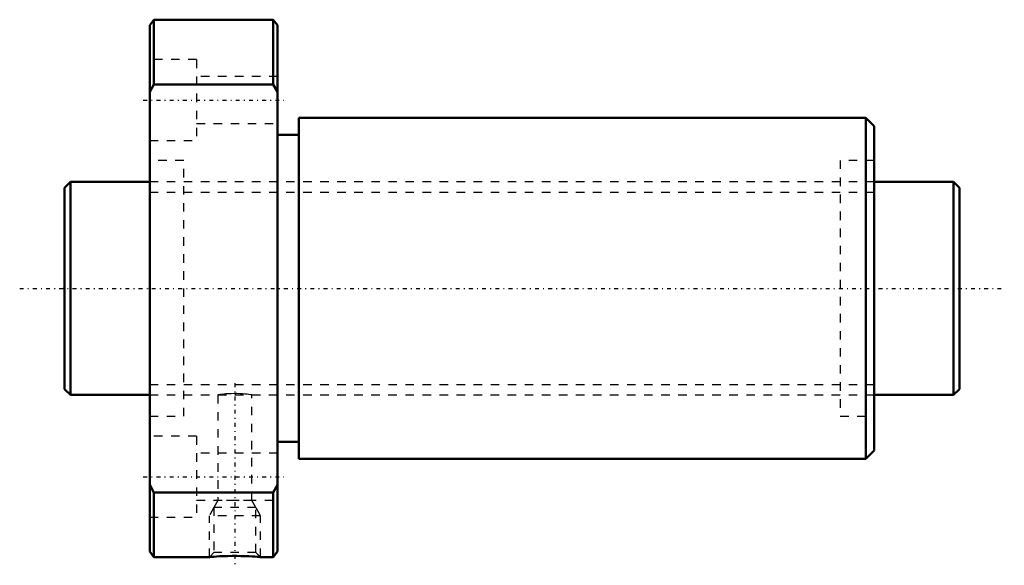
# Model space of a CAD drawing. Header units: millimetres. Extents: x -5 to 110, y -32 to 32.
import ezdxf

# ---------------------------------------------------------------- set-up
doc = ezdxf.new("R2010")
doc.units = ezdxf.units.MM
doc.linetypes.add('Center', pattern=[1.5, 0.45, -0.5, 0.05, -0.5])
doc.linetypes.add('Dashed', pattern=[2, 1, -1])
for name, color, linetype, lineweight in [('2d ConnectionPoints', 7, 'Continuous', 50), ('AM_0', 7, 'Continuous', 50), ('AM_5', 3, 'Continuous', 25), ('AM_7', 7, 'Center', 25), ('AM_9', 6, 'Dashed', 25)]:
    doc.layers.add(name, color=color, linetype=linetype, lineweight=lineweight)

# ---------------------------------------------------------------- blocks, each defined once
blk = doc.blocks.new('1_DIK_2510_4RR_Nut_0_in_DIK2510_4RRG0_105LC0_000_0')
at = {"layer": 'AM_0'}
for p, q in [((10.5, 31.5), (10, 30.85)), ((24.5, 31.5), (10.5, 31.5)), ((10.5, 31.5), (10.5, 23.92)), ((24.5, 23.92), (24.5, 31.5)), ((25, 30.85), (24.5, 31.5)), ((10, -30.85), (10, 30.85)), ((25, -30.85), (25, 30.85)), ((10.5, 23.92), (10, 23.05)), ((24.5, 23.92), (10.5, 23.92)), ((25, 23.05), (24.5, 23.92)), ((94, 20), (27.5, 20)), ((27.5, 20), (27.5, -20)), ((95, 19), (94, 20)), ((94, 20), (94, -20)), ((95, 19), (95, -19)), ((27.5, 18), (25, 18)), ((25, -18), (27.5, -18)), ((94, -20), (95, -19)), ((27.5, -20), (94, -20)), ((10, -23.05), (10.5, -23.92)), ((24.5, -23.92), (25, -23.05)), ((24.5, -23.92), (10.5, -23.92)), ((10.5, -23.92), (10.5, -31.5)), ((24.5, -31.5), (24.5, -23.92)), ((10, -30.85), (10.5, -31.5)), ((24.5, -31.5), (25, -30.85)), ((10.5, -31.5), (17.01, -31.5)), ((22.99, -31.5), (24.5, -31.5))]:
    blk.add_line(p, q, dxfattribs=at)
blk.add_lwpolyline([(23, -31.5), (23, -31.5), (22.95, -31.5), (22.82, -31.48), (22.62, -31.47), (22.35, -31.45), (22.02, -31.43), (21.63, -31.41), (21.19, -31.39), (20.71, -31.38), (20.21, -31.37), (19.68, -31.37), (19.18, -31.38), (18.68, -31.39), (18.23, -31.41), (17.83, -31.44), (17.51, -31.46), (17.25, -31.48), (17.09, -31.49), (17.01, -31.5), (17, -31.5)], dxfattribs=at)
at = {"layer": 'AM_5', "linetype": 'Dashed'}
for p, q in [((17.54, -25.68), (17, -26.68)), ((22.46, -25.68), (23, -26.68)), ((23, -26.68), (17, -26.68)), ((17, -31.5), (17, -26.68)), ((23, -31.5), (23, -26.68))]:
    blk.add_line(p, q, dxfattribs=at)
at = {"layer": 'AM_7'}
for p, q in [((9.25, 22.08), (25.75, 22.08)), ((20, -11.13), (20, -32.47)), ((9.25, -22.08), (25.75, -22.08))]:
    blk.add_line(p, q, dxfattribs=at)
at = {"layer": 'AM_9'}
for p, q in [((15.5, 26.83), (10, 26.83)), ((15.5, 26.83), (15.5, 17.33)), ((25, 24.83), (15.5, 24.83)), ((15.5, 19.33), (25, 19.33)), ((10, 17.33), (15.5, 17.33)), ((14, 15), (10, 15)), ((14, -15), (14, 15)), ((95, 15), (91, 15)), ((91, 15), (91, -15)), ((91, 12.5), (14, 12.5)), ((14, -12.5), (18, -12.5)), ((18, -12.5), (18, -24.88)), ((19.96, -12.34), (20.12, -12.34)), ((21.99, -12.5), (91, -12.5)), ((22, -24.88), (22, -12.5)), ((10, -15), (14, -15)), ((91, -15), (95, -15)), ((15.5, -17.33), (10, -17.33)), ((15.5, -17.33), (15.5, -26.83)), ((25, -19.33), (15.5, -19.33)), ((15.5, -24.83), (25, -24.83)), ((18, -24.88), (17.54, -25.68)), ((22, -24.88), (18, -24.88)), ((22.46, -25.68), (22, -24.88)), ((17.54, -25.68), (17.54, -30.96)), ((22.46, -25.68), (17.54, -25.68)), ((22.46, -30.96), (22.46, -25.68)), ((10, -26.83), (15.5, -26.83)), ((17.54, -30.96), (17, -31.5)), ((22.46, -30.96), (17.54, -30.96)), ((23, -31.5), (22.46, -30.96))]:
    blk.add_line(p, q, dxfattribs=at)
blk.add_lwpolyline([(22, -12.5), (21.99, -12.5), (21.93, -12.49), (21.81, -12.47), (21.64, -12.45), (21.43, -12.42), (21.17, -12.39), (20.88, -12.37), (20.57, -12.35), (20.23, -12.34), (19.91, -12.34), (19.57, -12.35), (19.26, -12.36), (18.95, -12.38), (18.69, -12.41), (18.45, -12.44), (18.26, -12.46), (18.12, -12.48), (18.03, -12.49), (18, -12.5), (18, -12.5)], dxfattribs=at)
blk = doc.blocks.new('2_DIK_2510_4RR010500_Shaft_0_in_DIK2510_4RRG0_105LC0_000_0')
at = {"layer": 'AM_0'}
for p, q in [((0.7, 12.5), (0, 11.8)), ((0, 11.8), (0, -11.8)), ((10, 12.5), (0.7, 12.5)), ((0.7, 12.5), (0.7, -12.5)), ((104.3, 12.5), (95, 12.5)), ((105, 11.8), (104.3, 12.5)), ((104.3, 12.5), (104.3, -12.5)), ((105, 11.8), (105, -11.8)), ((0, -11.8), (0.7, -12.5)), ((0.7, -12.5), (10, -12.5)), ((95, -12.5), (104.3, -12.5)), ((104.3, -12.5), (105, -11.8))]:
    blk.add_line(p, q, dxfattribs=at)
at = {"layer": 'AM_5', "linetype": 'Dashed'}
for p, q in [((10, 11.273), (95, 11.273)), ((10, -11.273), (95, -11.273))]:
    blk.add_line(p, q, dxfattribs=at)
at = {"layer": 'AM_7'}
blk.add_line((-5.25, 0), (110.25, 0), dxfattribs=at)
at = {"layer": 'AM_9'}
for p, q in [((95, 12.5), (10, 12.5)), ((10, -12.5), (95, -12.5))]:
    blk.add_line(p, q, dxfattribs=at)

msp = doc.modelspace()

# ---------------------------------------------------------------- linework, layer by layer
at = {"layer": '2d ConnectionPoints'}
for p in [(0, 0), (10, 0)]:
    msp.add_point(p, dxfattribs=at)

# ---------------------------------------------------------------- block references
for name in ['1_DIK_2510_4RR_Nut_0_in_DIK2510_4RRG0_105LC0_000_0', '2_DIK_2510_4RR010500_Shaft_0_in_DIK2510_4RRG0_105LC0_000_0']:
    msp.add_blockref(name, (0, 0))

doc.saveas('drawing.dxf')
